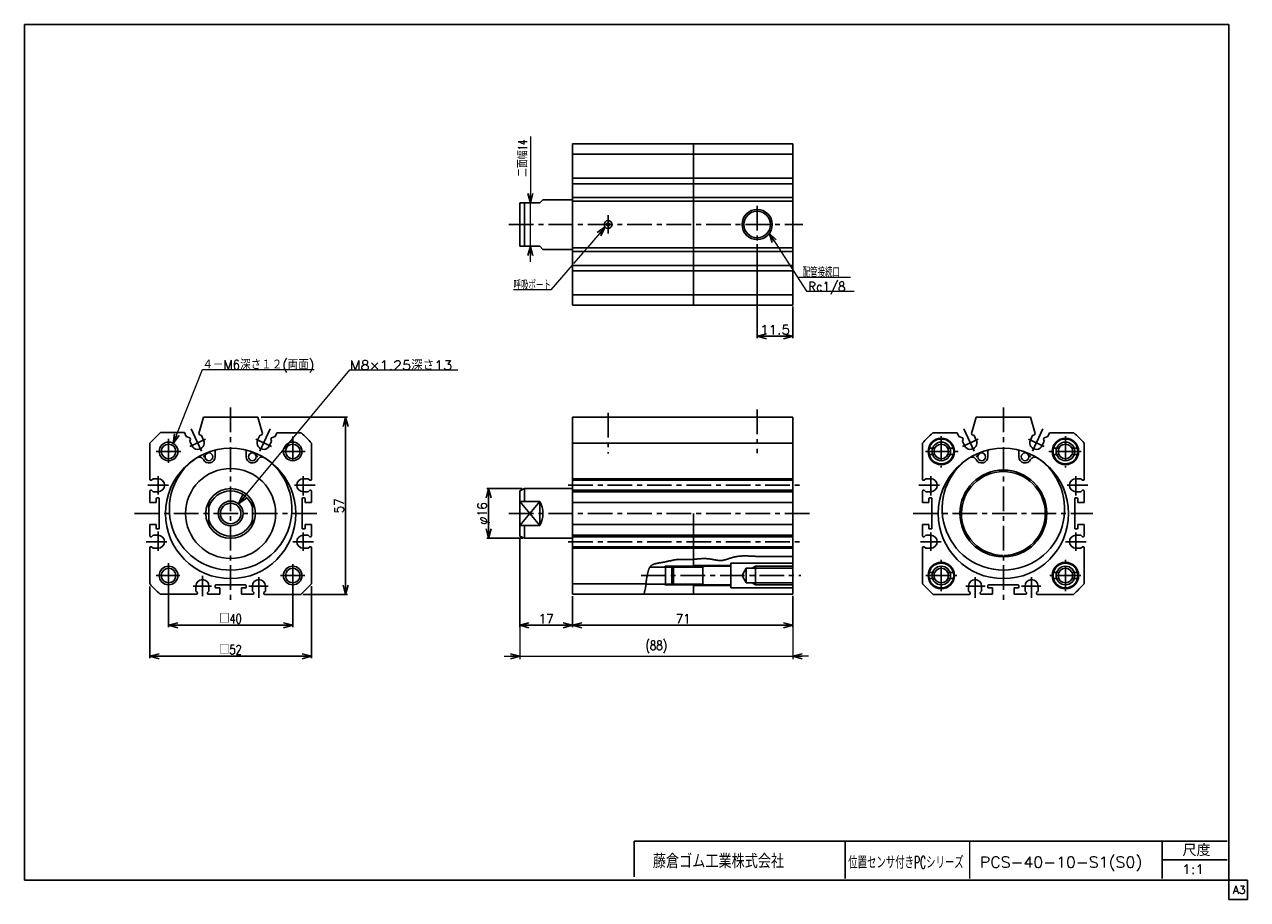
# Model space of a CAD drawing. Header units: millimetres. Extents: x -190 to 204, y -140 to 142.
import ezdxf
from ezdxf.enums import TextEntityAlignment as Align

# ---------------------------------------------------------------- set-up
doc = ezdxf.new("R2010")
doc.units = ezdxf.units.MM
doc.header["$LTSCALE"] = 0.25
doc.linetypes.add('CENTER', pattern=[50.8, 31.75, -6.35, 6.35, -6.35])
doc.layers.add('ZUWAKU', color=7, linetype='Continuous')
doc.styles.add('FdaStyle0', font='txt.shx', dxfattribs={"width": 0.8, "bigfont": 'bigfont'})

# ---------------------------------------------------------------- blocks, each defined once
blk = doc.blocks.new('_OPEN30')
at = {"color": 0, "linetype": 'ByBlock', "lineweight": -2}
for p, q in [((-1, 0.267949), (0, 0)), ((0, 0), (-1, -0.267949)), ((0, 0), (-1, 0))]:
    blk.add_line(p, q, dxfattribs=at)
blk = doc.blocks.new('DC_GROUP_PCS40改1_1')
at = {"color": 4, "linetype": 'Continuous', "lineweight": 25}
for radius in [4, 3.3]:
    blk.add_circle((-123.58, -16.09), radius, dxfattribs=at)
blk = doc.blocks.new('DC_GROUP_PCS40改1_2')
at = {"color": 4, "linetype": 'Continuous', "lineweight": 25}
for radius in [3, 2.35]:
    blk.add_circle((-143.58, 3.91), radius, dxfattribs=at)
blk = doc.blocks.new('DC_GROUP_PCS40改1_3')
at = {"color": 4, "linetype": 'Continuous', "lineweight": 25}
for radius in [3, 2.35]:
    blk.add_circle((-143.58, -36.09), radius, dxfattribs=at)
blk = doc.blocks.new('DC_GROUP_PCS40改1_4')
at = {"color": 4, "linetype": 'Continuous', "lineweight": 25}
for radius in [3, 2.35]:
    blk.add_circle((-103.58, -36.09), radius, dxfattribs=at)
blk = doc.blocks.new('DC_GROUP_PCS40改1_5')
at = {"color": 4, "linetype": 'Continuous', "lineweight": 25}
for radius in [3, 2.35]:
    blk.add_circle((-103.58, 3.91), radius, dxfattribs=at)
blk = doc.blocks.new('DC_GROUP_PCS40改1_6')
at = {"color": 4, "linetype": 'Continuous', "lineweight": 25}
for p, q in [((42.53, -33.74), (41.17, -36.09)), ((57.53, -33.74), (42.53, -33.74)), ((42.53, -33.74), (42.53, -38.44)), ((45.53, -33.09), (44.4, -33.74)), ((57.53, -33.09), (45.53, -33.09)), ((45.53, -33.09), (45.53, -39.09)), ((42.53, -38.44), (41.17, -36.09)), ((57.53, -38.44), (42.53, -38.44)), ((45.53, -39.09), (44.4, -38.44)), ((57.53, -39.09), (45.53, -39.09))]:
    blk.add_line(p, q, dxfattribs=at)
blk = doc.blocks.new('DC_GROUP_PCS40改1_7')
at = {"color": 4, "linetype": 'Continuous', "lineweight": 25}
for p, q in [((17.07, -31.54), (17.29, -31.49)), ((17.29, -31.49), (17.51, -31.44)), ((17.51, -31.44), (17.73, -31.4)), ((17.73, -31.4), (17.96, -31.35)), ((17.96, -31.35), (18.18, -31.3)), ((18.18, -31.3), (18.4, -31.25)), ((18.4, -31.25), (18.62, -31.21)), ((18.62, -31.21), (18.83, -31.16)), ((18.83, -31.16), (19.05, -31.12)), ((19.05, -31.12), (19.26, -31.08)), ((19.26, -31.08), (19.47, -31.05)), ((19.47, -31.05), (19.68, -31.01)), ((19.68, -31.01), (19.88, -30.98)), ((19.88, -30.98), (20.09, -30.96)), ((20.09, -30.96), (20.28, -30.94)), ((20.28, -30.94), (20.48, -30.92)), ((20.48, -30.92), (20.67, -30.91)), ((20.67, -30.91), (20.86, -30.9)), ((20.86, -30.9), (21.05, -30.9)), ((21.05, -30.9), (21.24, -30.9)), ((21.24, -30.9), (21.42, -30.9)), ((21.42, -30.9), (21.61, -30.9)), ((21.61, -30.9), (21.79, -30.91)), ((21.79, -30.91), (21.98, -30.91)), ((21.98, -30.91), (22.17, -30.92)), ((22.17, -30.92), (22.36, -30.93)), ((22.36, -30.93), (22.56, -30.93)), ((22.56, -30.93), (22.76, -30.94)), ((22.76, -30.94), (22.96, -30.95)), ((22.96, -30.95), (23.17, -30.95)), ((23.17, -30.95), (23.38, -30.95)), ((23.38, -30.95), (23.6, -30.95)), ((23.6, -30.95), (23.82, -30.95)), ((23.82, -30.95), (24.06, -30.95)), ((24.06, -30.95), (24.3, -30.94)), ((24.3, -30.94), (24.55, -30.93)), ((24.55, -30.93), (24.8, -30.91)), ((24.8, -30.91), (25.07, -30.89)), ((25.07, -30.89), (25.34, -30.87)), ((25.34, -30.87), (25.61, -30.85)), ((25.61, -30.85), (25.89, -30.83)), ((25.89, -30.83), (26.18, -30.8)), ((26.18, -30.8), (26.46, -30.78)), ((26.46, -30.78), (26.75, -30.75)), ((26.75, -30.75), (27.05, -30.73)), ((27.05, -30.73), (27.34, -30.71)), ((27.34, -30.71), (27.63, -30.69)), ((27.63, -30.69), (27.93, -30.67)), ((27.93, -30.67), (28.22, -30.65)), ((28.22, -30.65), (28.51, -30.64)), ((28.51, -30.64), (28.8, -30.64)), ((28.8, -30.64), (29.08, -30.63)), ((29.08, -30.63), (29.37, -30.64)), ((29.37, -30.64), (29.64, -30.65)), ((29.64, -30.65), (29.92, -30.66)), ((29.92, -30.66), (30.18, -30.68)), ((30.18, -30.68), (30.44, -30.71)), ((30.44, -30.71), (30.7, -30.74)), ((30.7, -30.74), (30.95, -30.78)), ((30.95, -30.78), (31.2, -30.82)), ((31.2, -30.82), (31.44, -30.86)), ((31.44, -30.86), (31.68, -30.9)), ((31.68, -30.9), (31.91, -30.95)), ((31.91, -30.95), (32.15, -30.99)), ((32.15, -30.99), (32.38, -31.04)), ((32.38, -31.04), (32.61, -31.08)), ((32.61, -31.08), (32.83, -31.12)), ((32.83, -31.12), (33.06, -31.15)), ((33.06, -31.15), (33.28, -31.18)), ((33.28, -31.18), (33.5, -31.21)), ((33.5, -31.21), (33.73, -31.22)), ((33.73, -31.22), (33.95, -31.24)), ((33.95, -31.24), (34.18, -31.24)), ((34.18, -31.24), (34.4, -31.23)), ((34.4, -31.23), (34.63, -31.22)), ((34.63, -31.22), (34.86, -31.19)), ((34.86, -31.19), (35.09, -31.16)), ((35.09, -31.16), (35.32, -31.11)), ((35.32, -31.11), (35.55, -31.06)), ((35.55, -31.06), (35.79, -31)), ((35.79, -31), (36.03, -30.93)), ((36.03, -30.93), (36.27, -30.86)), ((36.27, -30.86), (36.52, -30.78)), ((36.52, -30.78), (36.77, -30.71)), ((36.77, -30.71), (37.02, -30.63)), ((37.02, -30.63), (37.27, -30.54)), ((37.27, -30.54), (37.53, -30.46)), ((37.53, -30.46), (37.79, -30.38)), ((37.79, -30.38), (38.05, -30.3)), ((38.05, -30.3), (38.32, -30.22)), ((38.32, -30.22), (38.59, -30.15)), ((38.59, -30.15), (38.86, -30.08)), ((38.86, -30.08), (39.14, -30.02)), ((39.14, -30.02), (39.42, -29.96)), ((39.42, -29.96), (39.7, -29.92)), ((39.7, -29.92), (39.99, -29.88)), ((39.99, -29.88), (40.29, -29.84)), ((40.29, -29.84), (40.58, -29.82)), ((40.58, -29.82), (40.88, -29.8)), ((40.88, -29.8), (41.19, -29.78)), ((41.19, -29.78), (41.5, -29.77)), ((41.5, -29.77), (41.81, -29.77)), ((41.81, -29.77), (42.12, -29.77)), ((42.12, -29.77), (42.44, -29.77)), ((42.44, -29.77), (42.75, -29.78)), ((42.75, -29.78), (43.07, -29.79)), ((43.07, -29.79), (43.39, -29.8)), ((43.39, -29.8), (43.71, -29.81)), ((43.71, -29.81), (44.02, -29.83)), ((44.02, -29.83), (44.34, -29.84)), ((44.34, -29.84), (44.66, -29.86)), ((44.66, -29.86), (44.98, -29.87)), ((44.98, -29.87), (45.29, -29.89)), ((45.29, -29.89), (45.6, -29.9)), ((45.6, -29.9), (45.91, -29.92)), ((45.91, -29.92), (46.22, -29.93)), ((46.22, -29.93), (46.53, -29.94)), ((46.53, -29.94), (46.83, -29.94)), ((46.83, -29.94), (47.13, -29.95)), ((47.13, -29.95), (47.43, -29.95)), ((47.43, -29.95), (47.73, -29.96)), ((47.73, -29.96), (48.02, -29.96)), ((48.02, -29.96), (48.32, -29.96)), ((48.32, -29.96), (48.61, -29.96)), ((48.61, -29.96), (48.9, -29.95)), ((48.9, -29.95), (49.19, -29.95)), ((49.19, -29.95), (49.48, -29.95)), ((49.48, -29.95), (49.77, -29.95)), ((49.77, -29.95), (50.06, -29.94)), ((50.06, -29.94), (50.34, -29.94)), ((50.34, -29.94), (50.63, -29.93)), ((50.63, -29.93), (50.92, -29.93)), ((50.92, -29.93), (51.2, -29.92)), ((51.2, -29.92), (51.49, -29.92)), ((51.49, -29.92), (51.78, -29.92)), ((51.78, -29.92), (52.06, -29.91)), ((52.06, -29.91), (52.35, -29.91)), ((52.35, -29.91), (52.64, -29.91)), ((52.64, -29.91), (52.93, -29.91)), ((52.93, -29.91), (53.22, -29.91)), ((53.22, -29.91), (53.51, -29.9)), ((53.51, -29.9), (53.79, -29.9)), ((53.79, -29.9), (54.08, -29.9)), ((54.08, -29.9), (54.37, -29.9)), ((54.37, -29.9), (54.66, -29.9)), ((54.66, -29.9), (54.95, -29.9)), ((54.95, -29.9), (55.24, -29.91)), ((55.24, -29.91), (55.53, -29.91)), ((55.53, -29.91), (55.82, -29.91)), ((55.82, -29.91), (56.12, -29.91)), ((56.12, -29.91), (56.41, -29.91)), ((56.41, -29.91), (56.7, -29.91)), ((56.7, -29.91), (56.99, -29.91)), ((56.99, -29.91), (57.28, -29.92)), ((57.28, -29.92), (57.57, -29.92)), ((10.71, -35.58), (10.75, -35.43)), ((10.75, -35.43), (10.78, -35.28)), ((10.78, -35.28), (10.82, -35.13)), ((10.82, -35.13), (10.86, -34.99)), ((10.86, -34.99), (10.89, -34.85)), ((10.89, -34.85), (10.93, -34.7)), ((10.93, -34.7), (10.97, -34.57)), ((10.97, -34.57), (11.01, -34.43)), ((11.01, -34.43), (11.05, -34.3)), ((11.05, -34.3), (11.09, -34.17)), ((11.09, -34.17), (11.13, -34.05)), ((11.13, -34.05), (11.18, -33.93)), ((11.18, -33.93), (11.23, -33.81)), ((11.23, -33.81), (11.28, -33.69)), ((11.28, -33.69), (11.34, -33.58)), ((11.34, -33.58), (11.4, -33.47)), ((11.4, -33.47), (11.46, -33.37)), ((11.46, -33.37), (11.53, -33.27)), ((11.53, -33.27), (11.6, -33.17)), ((11.6, -33.17), (11.68, -33.08)), ((11.68, -33.08), (11.77, -32.99)), ((11.77, -32.99), (11.86, -32.91)), ((11.86, -32.91), (11.96, -32.83)), ((11.96, -32.83), (12.06, -32.75)), ((12.06, -32.75), (12.17, -32.68)), ((12.17, -32.68), (12.29, -32.61)), ((12.29, -32.61), (12.42, -32.55)), ((12.42, -32.55), (12.56, -32.49)), ((12.56, -32.49), (12.7, -32.44)), ((12.7, -32.44), (12.85, -32.39)), ((12.85, -32.39), (13.01, -32.34)), ((13.01, -32.34), (13.17, -32.3)), ((13.17, -32.3), (13.34, -32.25)), ((13.34, -32.25), (13.52, -32.21)), ((13.52, -32.21), (13.7, -32.17)), ((13.7, -32.17), (13.89, -32.14)), ((13.89, -32.14), (14.08, -32.1)), ((14.08, -32.1), (14.27, -32.07)), ((14.27, -32.07), (14.47, -32.03)), ((14.47, -32.03), (14.68, -32)), ((14.68, -32), (14.88, -31.96)), ((14.88, -31.96), (15.09, -31.93)), ((15.09, -31.93), (15.31, -31.89)), ((15.31, -31.89), (15.52, -31.86)), ((15.52, -31.86), (15.74, -31.82)), ((15.74, -31.82), (15.96, -31.78)), ((15.96, -31.78), (16.18, -31.73)), ((16.18, -31.73), (16.4, -31.69)), ((16.4, -31.69), (16.62, -31.64)), ((16.62, -31.64), (16.84, -31.59)), ((16.84, -31.59), (17.07, -31.54)), ((10.15, -39.45), (10.16, -39.34)), ((10.16, -39.34), (10.18, -39.24)), ((10.18, -39.24), (10.19, -39.13)), ((10.19, -39.13), (10.2, -39.03)), ((10.2, -39.03), (10.21, -38.92)), ((10.21, -38.92), (10.22, -38.82)), ((10.22, -38.82), (10.23, -38.71)), ((10.23, -38.71), (10.24, -38.6)), ((10.24, -38.6), (10.25, -38.49)), ((10.25, -38.49), (10.26, -38.37)), ((10.26, -38.37), (10.27, -38.26)), ((10.27, -38.26), (10.28, -38.14)), ((10.28, -38.14), (10.29, -38.02)), ((10.29, -38.02), (10.31, -37.89)), ((10.31, -37.89), (10.32, -37.76)), ((10.32, -37.76), (10.34, -37.63)), ((10.34, -37.63), (10.36, -37.5)), ((10.36, -37.5), (10.38, -37.36)), ((10.38, -37.36), (10.4, -37.22)), ((10.4, -37.22), (10.42, -37.08)), ((10.42, -37.08), (10.45, -36.93)), ((10.45, -36.93), (10.47, -36.79)), ((10.47, -36.79), (10.5, -36.64)), ((10.5, -36.64), (10.53, -36.49)), ((10.53, -36.49), (10.55, -36.34)), ((10.55, -36.34), (10.58, -36.19)), ((10.58, -36.19), (10.62, -36.03)), ((10.62, -36.03), (10.65, -35.88)), ((10.65, -35.88), (10.68, -35.73)), ((10.68, -35.73), (10.71, -35.58)), ((9.54, -42.1), (9.57, -41.98)), ((9.57, -41.98), (9.6, -41.87)), ((9.6, -41.87), (9.63, -41.75)), ((9.63, -41.75), (9.67, -41.64)), ((9.67, -41.64), (9.7, -41.53)), ((9.7, -41.53), (9.73, -41.41)), ((9.73, -41.41), (9.76, -41.3)), ((9.76, -41.3), (9.79, -41.18)), ((9.79, -41.18), (9.82, -41.07)), ((9.82, -41.07), (9.85, -40.96)), ((9.85, -40.96), (9.88, -40.85)), ((9.88, -40.85), (9.91, -40.74)), ((9.91, -40.74), (9.94, -40.62)), ((9.94, -40.62), (9.96, -40.51)), ((9.96, -40.51), (9.99, -40.4)), ((9.99, -40.4), (10.01, -40.29)), ((10.01, -40.29), (10.04, -40.19)), ((10.04, -40.19), (10.06, -40.08)), ((10.06, -40.08), (10.08, -39.97)), ((10.08, -39.97), (10.09, -39.87)), ((10.09, -39.87), (10.11, -39.76)), ((10.11, -39.76), (10.13, -39.66)), ((10.13, -39.66), (10.14, -39.55)), ((10.14, -39.55), (10.15, -39.45))]:
    blk.add_line(p, q, dxfattribs=at)
blk = doc.blocks.new('DC_GROUP_PCS40改1_8')
at = {"color": 4, "linetype": 'Continuous', "lineweight": 25}
for radius in [3, 2.35]:
    blk.add_circle((145.34, 3.91), radius, dxfattribs=at)
blk = doc.blocks.new('DC_GROUP_PCS40改1_9')
at = {"color": 4, "linetype": 'Continuous', "lineweight": 25}
for radius in [3, 2.35]:
    blk.add_circle((145.34, -36.09), radius, dxfattribs=at)
blk = doc.blocks.new('DC_GROUP_PCS40改1_10')
at = {"color": 4, "linetype": 'Continuous', "lineweight": 25}
for radius in [3, 2.35]:
    blk.add_circle((105.34, 3.91), radius, dxfattribs=at)
blk = doc.blocks.new('DC_GROUP_PCS40改1_11')
at = {"color": 4, "linetype": 'Continuous', "lineweight": 25}
for radius in [3, 2.35]:
    blk.add_circle((105.34, -36.09), radius, dxfattribs=at)
blk = doc.blocks.new('DA_IMAGEDIMGROUP_1')
at = {"color": 4, "linetype": 'Continuous', "lineweight": 13}
for p, q in [((-30.47, -24.39), (-30.47, -63.09)), ((57.53, -43.09), (57.53, -63.09)), ((-35.47, -62.09), (-30.47, -62.09)), ((-30.47, -62.09), (57.53, -62.09)), ((62.53, -62.09), (57.53, -62.09))]:
    blk.add_line(p, q, dxfattribs=at)
at = {"color": 4, "xscale": 3.000002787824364, "yscale": 2.999989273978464}
for p, rotation in [((-30.47, -62.09), 360), ((57.53, -62.09), 180)]:
    blk.add_blockref('_OPEN30', p, dxfattribs=dict(at, rotation=rotation))
at = {"color": 4, "insert": (13.53, -61.09), "char_height": 3, "width": 15.75, "attachment_point": 8, "style": 'FdaStyle0'}
blk.add_mtext('\\T1.00;(88)', dxfattribs=at)
blk = doc.blocks.new('DC_GROUP_PCS40改1_12')
at = {"color": 4, "linetype": 'Continuous', "lineweight": 13}
for p, q in [((-121.04, -13), (-85.19, 30.17)), ((-85.19, 30.17), (-50.42, 30.17))]:
    blk.add_line(p, q, dxfattribs=at)
at = {"color": 4, "xscale": 3.000002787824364, "yscale": 2.999989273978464, "rotation": 230.2913454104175}
blk.add_blockref('_OPEN30', (-121.04, -13), dxfattribs=at)
at = {"color": 4, "style": 'FdaStyle0', "width": 0.948276}
blk.add_text('M8×1.25深さ13', height=3, dxfattribs=at).set_placement((-85.19, 30.17), (-52.19, 30.17), align=Align.FIT)
blk = doc.blocks.new('DC_GROUP_PCS40改1_13')
at = {"color": 4, "linetype": 'Continuous', "lineweight": 13}
for p, q in [((-2.94, 76.23), (-8.54, 69.74)), ((-10.01, 68.03), (-13.11, 64.44)), ((-8.78, 69.46), (-9.65, 68.44)), ((-13.53, 63.95), (-20.44, 55.94)), ((-20.44, 55.94), (-32.44, 55.94))]:
    blk.add_line(p, q, dxfattribs=at)
at = {"color": 4, "xscale": 3.000002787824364, "yscale": 2.999989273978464, "rotation": 49.22742563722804}
blk.add_blockref('_OPEN30', (-2.94, 76.23), dxfattribs=at)
at = {"color": 4, "style": 'FdaStyle0', "width": 0.666667}
blk.add_text('呼吸ポート', height=3, dxfattribs=at).set_placement((-32.44, 55.94), (-20.44, 55.94), align=Align.FIT)
blk = doc.blocks.new('DC_GROUP_PCS40改1_14')
at = {"color": 4, "linetype": 'Continuous', "lineweight": 13}
for p, q in [((-142.06, 6.49), (-132.7, 30.35)), ((-132.7, 30.35), (-96.7, 30.35))]:
    blk.add_line(p, q, dxfattribs=at)
at = {"color": 4, "xscale": 3.000002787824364, "yscale": 2.999989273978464, "rotation": 248.58498616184}
blk.add_blockref('_OPEN30', (-142.06, 6.49), dxfattribs=at)
at = {"color": 4, "style": 'FdaStyle0', "width": 0.882353}
blk.add_text('４－M6深さ１２(両面)', height=3, dxfattribs=at).set_placement((-132.7, 30.35), (-96.7, 30.35), align=Align.FIT)

msp = doc.modelspace()

# ---------------------------------------------------------------- linework, layer by layer
at = {"color": 4, "linetype": 'Continuous', "lineweight": 13}
for p, q in [((-27.01, 105.39), (-27.01, 84.03)), ((-27.01, 70.03), (-27.01, 84.03)), ((49.86, 74.22), (61.96, 55.52)), ((-27.01, 65.03), (-27.01, 70.03)), ((59, 60.09), (76.06, 60.09)), ((61.96, 55.52), (77.26, 55.52))]:
    msp.add_line(p, q, dxfattribs=at)
at = {"color": 4, "linetype": 'Continuous', "lineweight": 25}
for p, q in [((-13.47, 103.03), (-13.47, 51.03)), ((-13.47, 103.03), (57.53, 103.03)), ((25.53, 103.03), (25.53, 51.03)), ((57.53, 103.03), (57.53, 51.03)), ((-13.47, 99.71), (25.53, 99.71)), ((25.53, 99.71), (57.53, 99.71)), ((-13.47, 91.93), (57.53, 91.93)), ((-13.47, 90.18), (57.53, 90.18)), ((-30.47, 84.03), (-23.97, 84.03)), ((-30.47, 84.03), (-30.47, 70.03)), ((-28.97, 84.03), (-28.97, 70.03)), ((-22.97, 85.03), (-23.97, 84.03)), ((-22.97, 85.03), (-13.47, 85.03)), ((-13.47, 85.73), (57.53, 85.73)), ((-13.47, 84.53), (57.53, 84.53)), ((-30.47, 70.03), (-23.97, 70.03)), ((-23.97, 70.03), (-22.97, 69.03)), ((-22.97, 69.03), (-13.47, 69.03)), ((-13.47, 69.53), (57.53, 69.53)), ((-13.47, 68.33), (57.53, 68.33)), ((46.03, 70.65), (46.03, 40.43)), ((-13.47, 63.87), (57.53, 63.87)), ((-13.47, 62.12), (57.53, 62.12)), ((-13.47, 54.35), (26.4, 54.35)), ((26.4, 54.35), (57.53, 54.35)), ((-13.47, 51.03), (57.53, 51.03)), ((57.53, 50.62), (57.53, 40.43)), ((46.03, 41.03), (57.53, 41.03)), ((-132.33, 14.91), (-133.84, 9.69)), ((-132.33, 14.91), (-114.83, 14.91)), ((-114.83, 14.91), (-113.33, 9.69)), ((-113.7, 14.91), (-85.97, 14.91)), ((-86.57, -42.15), (-86.57, 14.91)), ((-13.47, 14.91), (57.53, 14.91)), ((-13.47, -16.09), (-13.47, 14.91)), ((57.53, 14.91), (57.53, -42.09)), ((116.59, 14.91), (115.08, 9.69)), ((125.34, 14.91), (116.59, 14.91)), ((125.34, 14.91), (134.09, 14.91)), ((134.09, 14.91), (135.59, 9.69)), ((-146.2, 9.96), (-138.49, 9.96)), ((-138.49, 9.96), (-137.94, 8.77)), ((-137.94, 8.77), (-136.74, 8.34)), ((-136.53, 7.88), (-136.77, 7.22)), ((-136.74, 8.34), (-136.53, 7.88)), ((-133.84, 9.69), (-133.63, 9.24)), ((-133.63, 9.24), (-132.96, 8.99)), ((-132.96, 8.99), (-132.29, 7.54)), ((-114.2, 8.99), (-114.88, 7.54)), ((-113.54, 9.24), (-114.2, 8.99)), ((-113.33, 9.69), (-113.54, 9.24)), ((-110.43, 8.34), (-110.64, 7.88)), ((-110.64, 7.88), (-110.4, 7.22)), ((-109.23, 8.77), (-110.43, 8.34)), ((-108.7, 9.91), (-109.23, 8.77)), ((-108.7, 9.91), (-100.91, 9.91)), ((110.46, 9.91), (102.66, 9.91)), ((110.46, 9.91), (110.99, 8.77)), ((110.99, 8.77), (112.18, 8.34)), ((112.39, 7.88), (112.15, 7.22)), ((112.18, 8.34), (112.39, 7.88)), ((115.08, 9.69), (115.29, 9.24)), ((115.29, 9.24), (115.96, 8.99)), ((115.96, 8.99), (116.63, 7.54)), ((134.72, 8.99), (134.04, 7.54)), ((135.38, 9.24), (134.72, 8.99)), ((135.59, 9.69), (135.38, 9.24)), ((138.49, 8.34), (138.28, 7.88)), ((138.28, 7.88), (138.53, 7.22)), ((139.69, 8.77), (138.49, 8.34)), ((140.22, 9.91), (139.69, 8.77)), ((140.22, 9.91), (148.02, 9.91)), ((-149.58, -5.09), (-149.58, 6.58)), ((-136.77, 7.22), (-136.09, 5.77)), ((-128.57, 4.15), (-128.57, 2.17)), ((-118.59, 4.15), (-118.59, 2.17)), ((-110.4, 7.22), (-111.07, 5.77)), ((-97.53, 6.52), (-97.53, -4.84)), ((-97.53, 6.52), (-97.53, -5.09)), ((-13.47, 6.59), (57.53, 6.59)), ((99.28, 6.52), (99.28, -4.84)), ((99.28, 6.52), (99.28, -5.09)), ((103.21, 4.91), (101.46, 4.91)), ((109.21, 4.91), (107.46, 4.91)), ((112.15, 7.22), (112.83, 5.77)), ((120.35, 4.15), (120.35, 2.17)), ((130.33, 4.15), (130.33, 2.17)), ((138.53, 7.22), (137.85, 5.77)), ((141.46, 4.91), (143.21, 4.91)), ((147.46, 4.91), (149.21, 4.91)), ((151.39, 6.52), (151.39, -4.84)), ((151.39, 6.52), (151.39, -5.09)), ((103.21, 2.91), (101.46, 2.91)), ((109.18, 2.91), (107.46, 2.91)), ((141.5, 2.91), (143.21, 2.91)), ((147.46, 2.91), (149.21, 2.91)), ((-149.28, -5.39), (-149.08, -5.39)), ((-148.58, -4.89), (-149.08, -5.39)), ((-148.58, -4.89), (-146.98, -4.89)), ((-98.58, -4.89), (-100.18, -4.89)), ((-98.58, -4.89), (-98.08, -5.39)), ((-97.83, -5.39), (-98.08, -5.39)), ((-13.47, -4.89), (57.53, -4.89)), ((-13.47, -5.39), (57.53, -5.39)), ((99.58, -5.39), (99.84, -5.39)), ((100.34, -4.89), (99.84, -5.39)), ((100.34, -4.89), (101.94, -4.89)), ((150.34, -4.89), (148.74, -4.89)), ((150.34, -4.89), (150.84, -5.39)), ((151.09, -5.39), (150.84, -5.39)), ((-149.58, -12.59), (-149.58, -8.89)), ((-149.28, -8.59), (-149.08, -8.59)), ((-149.08, -8.59), (-148.58, -9.09)), ((-148.58, -9.09), (-146.98, -9.09)), ((-147.58, -11.34), (-147.58, -12.59)), ((-147.33, -11.09), (-146.83, -11.09)), ((-146.58, -11.34), (-146.58, -20.84)), ((-100.58, -20.84), (-100.58, -11.34)), ((-99.83, -11.09), (-100.33, -11.09)), ((-98.58, -9.09), (-100.18, -9.09)), ((-99.58, -11.34), (-99.58, -12.59)), ((-98.08, -8.59), (-98.58, -9.09)), ((-97.88, -8.59), (-98.08, -8.59)), ((-97.58, -8.89), (-97.58, -12.59)), ((-29.69, -8.09), (-41.07, -8.09)), ((-40.47, -8.09), (-40.47, -24.09)), ((-28.97, -8.09), (-30.47, -8.79)), ((-30.47, -8.79), (-30.47, -23.39)), ((-28.97, -8.09), (-28.97, -12.22)), ((-28.97, -8.09), (-13.47, -8.09)), ((-22.39, -8.03), (-22.39, -8.09)), ((-13.47, -8.59), (57.53, -8.59)), ((-13.47, -9.09), (57.53, -9.09)), ((99.34, -8.89), (99.34, -12.59)), ((99.64, -8.59), (99.84, -8.59)), ((99.84, -8.59), (100.34, -9.09)), ((100.34, -9.09), (101.94, -9.09)), ((101.34, -11.34), (101.34, -12.59)), ((101.59, -11.09), (102.09, -11.09)), ((102.34, -20.84), (102.34, -11.34)), ((148.34, -20.84), (148.34, -11.34)), ((149.09, -11.09), (148.59, -11.09)), ((150.34, -9.09), (148.74, -9.09)), ((149.34, -11.34), (149.34, -12.59)), ((150.84, -8.59), (150.34, -9.09)), ((151.04, -8.59), (150.84, -8.59)), ((151.34, -8.89), (151.34, -12.59)), ((-149.58, -12.59), (-147.58, -12.59)), ((-130.58, -12.22), (-130.58, -19.97)), ((-116.58, -12.22), (-116.58, -19.97)), ((-97.58, -12.59), (-99.58, -12.59)), ((-30.47, -12.22), (-23.97, -12.22)), ((-30.47, -12.22), (-23.97, -19.96)), ((-23.97, -12.22), (-30.47, -19.96)), ((-23.97, -12.22), (-23.97, -19.96)), ((-23.97, -12.22), (-23.97, -19.96)), ((-13.47, -12.59), (57.53, -12.59)), ((99.34, -12.59), (101.34, -12.59)), ((151.34, -12.59), (149.34, -12.59)), ((-149.58, -23.29), (-149.58, -19.59)), ((-149.58, -19.59), (-147.58, -19.59)), ((-147.58, -20.84), (-147.58, -19.59)), ((-97.58, -19.59), (-99.58, -19.59)), ((-99.58, -20.84), (-99.58, -19.59)), ((-97.58, -19.59), (-97.58, -23.29)), ((-13.47, -16.09), (-13.47, -42.09)), ((-13.47, -19.59), (57.53, -19.59)), ((25.53, -33.34), (25.53, -16.09)), ((99.34, -19.59), (99.34, -23.29)), ((99.34, -19.59), (101.34, -19.59)), ((101.34, -20.84), (101.34, -19.59)), ((151.34, -19.59), (149.34, -19.59)), ((149.34, -20.84), (149.34, -19.59)), ((151.34, -19.59), (151.34, -23.29)), ((-149.28, -23.59), (-149.08, -23.59)), ((-149.08, -23.59), (-148.58, -23.09)), ((-148.58, -23.09), (-146.98, -23.09)), ((-147.33, -21.09), (-146.83, -21.09)), ((-99.83, -21.09), (-100.33, -21.09)), ((-98.58, -23.09), (-100.18, -23.09)), ((-98.08, -23.59), (-98.58, -23.09)), ((-97.88, -23.59), (-98.08, -23.59)), ((-30.47, -19.96), (-23.97, -19.96)), ((-30.47, -23.39), (-28.97, -24.09)), ((-28.97, -19.96), (-28.97, -24.09)), ((-13.47, -23.09), (57.53, -23.09)), ((-13.47, -23.59), (57.53, -23.59)), ((99.64, -23.59), (99.84, -23.59)), ((99.84, -23.59), (100.34, -23.09)), ((100.34, -23.09), (101.94, -23.09)), ((101.59, -21.09), (102.09, -21.09)), ((149.09, -21.09), (148.59, -21.09)), ((150.34, -23.09), (148.74, -23.09)), ((150.84, -23.59), (150.34, -23.09)), ((151.04, -23.59), (150.84, -23.59)), ((-149.64, -38.71), (-149.64, -27.09)), ((-149.34, -26.79), (-149.08, -26.79)), ((-148.58, -27.29), (-149.08, -26.79)), ((-148.58, -27.29), (-146.98, -27.29)), ((-98.58, -27.29), (-100.18, -27.29)), ((-98.58, -27.29), (-98.08, -26.79)), ((-97.88, -26.79), (-98.08, -26.79)), ((-97.58, -27.09), (-97.58, -38.77)), ((-97.58, -27.29), (-97.58, -38.77)), ((-29.48, -24.09), (-41.07, -24.09)), ((-30.47, -23.84), (-30.47, -52.69)), ((-28.97, -24.09), (-13.47, -24.09)), ((-13.47, -26.79), (57.53, -26.79)), ((-13.47, -27.29), (57.53, -27.29)), ((99.34, -27.09), (99.34, -38.77)), ((99.34, -27.29), (99.34, -38.77)), ((99.64, -26.79), (99.84, -26.79)), ((100.34, -27.29), (99.84, -26.79)), ((100.34, -27.29), (101.94, -27.29)), ((150.34, -27.29), (148.74, -27.29)), ((150.34, -27.29), (150.84, -26.79)), ((151.04, -26.79), (150.84, -26.79)), ((151.34, -27.09), (151.34, -38.77)), ((151.34, -27.29), (151.34, -38.77)), ((11.46, -33.34), (18.78, -33.34)), ((16.53, -33.09), (16.1, -33.34)), ((16.53, -33.09), (16.53, -39.09)), ((16.53, -33.09), (19.03, -33.09)), ((18.53, -33.59), (19.03, -33.09)), ((18.53, -33.59), (18.53, -38.59)), ((18.78, -33.34), (28.53, -33.34)), ((37.53, -33.09), (19.03, -33.09)), ((19.03, -33.09), (19.03, -39.09)), ((25.53, -32.84), (37.53, -32.84)), ((28.53, -33.09), (28.53, -39.09)), ((28.96, -33.09), (28.53, -33.34)), ((37.53, -32.09), (57.53, -32.09)), ((37.53, -32.09), (37.53, -40.09)), ((103.21, -35.09), (101.46, -35.09)), ((109.21, -35.09), (107.46, -35.09)), ((141.46, -35.09), (143.21, -35.09)), ((147.46, -35.09), (149.21, -35.09)), ((-128.58, -39.84), (-128.58, -39.34)), ((-128.33, -39.09), (-118.83, -39.09)), ((-118.58, -39.84), (-118.58, -39.34)), ((-13.47, -38.77), (10.26, -38.77)), ((10.34, -38.84), (18.78, -38.84)), ((16.1, -38.84), (16.53, -39.09)), ((16.53, -39.09), (19.03, -39.09)), ((18.53, -38.59), (19.03, -39.09)), ((18.78, -38.84), (28.53, -38.84)), ((37.53, -39.09), (19.03, -39.09)), ((25.53, -42.09), (25.53, -38.84)), ((25.53, -39.34), (37.53, -39.34)), ((28.53, -38.84), (28.96, -39.09)), ((103.21, -37.09), (101.46, -37.09)), ((109.18, -37.09), (107.46, -37.09)), ((120.34, -39.84), (120.34, -39.34)), ((125.34, -39.09), (120.59, -39.09)), ((125.34, -39.09), (130.09, -39.09)), ((130.34, -39.84), (130.34, -39.34)), ((141.5, -37.09), (143.21, -37.09)), ((147.46, -37.09), (149.21, -37.09)), ((-149.64, -39.62), (-149.64, -62.69)), ((-134.58, -42.09), (-146.26, -42.09)), ((-143.58, -40.05), (-143.58, -52.69)), ((-134.78, -41.09), (-134.78, -39.49)), ((-134.78, -41.09), (-134.28, -41.59)), ((-134.28, -41.79), (-134.28, -41.59)), ((-131.08, -41.59), (-130.58, -41.09)), ((-131.08, -41.79), (-131.08, -41.59)), ((-127.08, -42.09), (-130.78, -42.09)), ((-130.58, -41.09), (-130.58, -39.49)), ((-128.33, -40.09), (-127.08, -40.09)), ((-127.08, -42.09), (-127.08, -40.09)), ((-120.08, -42.09), (-120.08, -40.09)), ((-118.83, -40.09), (-120.08, -40.09)), ((-116.38, -42.09), (-120.08, -42.09)), ((-116.58, -41.09), (-116.58, -39.49)), ((-116.08, -41.59), (-116.58, -41.09)), ((-116.08, -41.79), (-116.08, -41.59)), ((-112.38, -41.09), (-112.88, -41.59)), ((-112.88, -41.85), (-112.88, -41.59)), ((-100.97, -42.15), (-112.58, -42.15)), ((-112.38, -41.09), (-112.38, -39.49)), ((-103.58, -40.11), (-103.58, -52.69)), ((-100.34, -42.15), (-85.97, -42.15)), ((-97.58, -39.51), (-97.58, -62.69)), ((-13.47, -42.09), (57.53, -42.09)), ((-13.47, -42.75), (-13.47, -52.69)), ((37.53, -40.09), (57.53, -40.09)), ((57.53, -42.61), (57.53, -52.69)), ((102.72, -42.15), (114.34, -42.15)), ((114.14, -41.09), (114.14, -39.49)), ((114.14, -41.09), (114.64, -41.59)), ((114.64, -41.85), (114.64, -41.59)), ((117.84, -41.59), (118.34, -41.09)), ((117.84, -41.79), (117.84, -41.59)), ((118.14, -42.09), (121.84, -42.09)), ((118.34, -41.09), (118.34, -39.49)), ((120.59, -40.09), (121.84, -40.09)), ((121.84, -42.09), (121.84, -40.09)), ((128.84, -42.09), (128.84, -40.09)), ((130.09, -40.09), (128.84, -40.09)), ((132.54, -42.09), (128.84, -42.09)), ((132.34, -41.09), (132.34, -39.49)), ((132.84, -41.59), (132.34, -41.09)), ((132.84, -41.79), (132.84, -41.59)), ((136.54, -41.09), (136.04, -41.59)), ((136.04, -41.85), (136.04, -41.59)), ((147.95, -42.15), (136.34, -42.15)), ((136.54, -41.09), (136.54, -39.49)), ((-143.58, -52.09), (-103.58, -52.09)), ((-30.47, -52.09), (-13.47, -52.09)), ((-13.47, -52.09), (57.53, -52.09)), ((-149.64, -62.09), (-97.58, -62.09))]:
    msp.add_line(p, q, dxfattribs=at)
at = {"color": 4, "linetype": 'CENTER', "lineweight": 25}
for p, q in [((46.03, 83.03), (46.03, 70.65)), ((-1.97, 80.03), (-1.97, 74.18)), ((-33.93, 77.03), (60.72, 77.03)), ((-123.58, 18.02), (-123.58, -44.24)), ((-1.97, 16.34), (-1.97, 3.23)), ((46.03, 17.42), (46.03, 3.39)), ((125.34, 18.02), (125.34, -45.25)), ((-143.58, 7.92), (-143.58, 0.25)), ((-136.31, 11.19), (-132.04, 2.03)), ((-110.86, 11.18), (-115.13, 2.03)), ((-103.58, 8.76), (-103.58, -0.47)), ((105.34, 8.81), (105.34, -1.26)), ((112.62, 11.18), (116.89, 2.03)), ((138.06, 11.18), (133.79, 2.03)), ((145.34, 8.81), (145.34, -1.26)), ((-136.74, 5.47), (-131.66, 7.83)), ((-110.43, 5.47), (-115.5, 7.83)), ((112.18, 5.47), (117.26, 7.83)), ((138.49, 5.47), (133.42, 7.83)), ((-147.54, 3.91), (-139.21, 3.91)), ((-99.57, 3.91), (-107.24, 3.91)), ((100.29, 3.91), (110.73, 3.91)), ((150.38, 3.91), (139.95, 3.91)), ((-150.26, -6.99), (-143.64, -6.99)), ((-146.98, -4.04), (-146.98, -9.92)), ((-96.4, -6.99), (-103.02, -6.99)), ((-100.18, -4.04), (-100.18, -10.26)), ((-14.85, -6.99), (59.72, -6.99)), ((98.16, -6.99), (104.78, -6.99)), ((101.94, -4.04), (101.94, -10.26)), ((152.52, -6.99), (145.9, -6.99)), ((148.74, -4.04), (148.74, -10.26)), ((-154.53, -16.09), (-94.77, -16.09)), ((-33.93, -16.09), (63.52, -16.09)), ((96.3, -16.09), (154.15, -16.09)), ((-146.98, -28.14), (-146.98, -21.92)), ((-100.18, -28.14), (-100.18, -22.27)), ((101.94, -28.14), (101.94, -22.27)), ((148.74, -28.14), (148.74, -22.27)), ((-150.76, -25.19), (-144.14, -25.19)), ((-96.9, -25.19), (-103.52, -25.19)), ((-14.85, -25.19), (59.72, -25.19)), ((98.66, -25.19), (105.28, -25.19)), ((152.02, -25.19), (145.4, -25.19)), ((105.34, -41.1), (105.34, -31.02)), ((145.34, -41.1), (145.34, -31.02)), ((-143.58, -40.05), (-143.58, -31.71)), ((-103.58, -40.11), (-103.58, -32.44)), ((-147.6, -36.09), (-139.93, -36.09)), ((-132.68, -42.77), (-132.68, -36.15)), ((-114.48, -43.27), (-114.48, -36.65)), ((-99.63, -36.09), (-107.96, -36.09)), ((8.66, -36.09), (60.05, -36.09)), ((100.41, -36.09), (110.33, -36.09)), ((116.24, -43.27), (116.24, -36.65)), ((134.44, -43.27), (134.44, -36.65)), ((150.27, -36.09), (140.35, -36.09)), ((-135.63, -39.49), (-129.76, -39.49)), ((-111.53, -39.49), (-117.75, -39.49)), ((113.29, -39.49), (119.51, -39.49)), ((137.39, -39.49), (131.17, -39.49))]:
    msp.add_line(p, q, dxfattribs=at)
at = {"color": 4, "linetype": 'Continuous', "lineweight": 25}
for centre, radius in [((46.03, 77.03), 4.86), ((46.03, 77.03), 4.28), ((-1.97, 77.03), 1.25), ((-1.97, 77.03), 0.5), ((105.34, 3.91), 4.25), ((105.34, 3.91), 4), ((145.34, 3.91), 4.25), ((145.34, 3.91), 4), ((-123.58, -16.09), 21), ((-130.59, 2.17), 1.25), ((-116.58, 2.17), 1.25), ((118.33, 2.17), 1.25), ((132.34, 2.17), 1.25), ((-123.58, -16.09), 14.5), ((-123.58, -16.09), 8), ((105.34, -36.09), 4.25), ((105.34, -36.09), 4), ((145.34, -36.09), 4.25), ((145.34, -36.09), 4)]:
    msp.add_circle(centre, radius, dxfattribs=at)
for centre, radius, start, end in [((-123.58, -16.09), 34.5, 130.9564, 138.9052), ((-123.58, -16.09), 34.5, 40.9564, 48.9052), ((125.34, -16.09), 34.5, 131.0948, 139.0436), ((125.34, -16.09), 34.5, 40.9564, 48.9052), ((-134.19, 6.66), 2.1, 205, 25), ((-112.97, 6.66), 2.1, 155, 335), ((125.34, -16.09), 21, 90, 270), ((114.73, 6.66), 2.1, 205, 25), ((125.34, -16.09), 21, 270, 90), ((135.95, 6.66), 2.1, 155, 335), ((-123.58, -14.59), 19.75, 124.7417, 56.2898), ((-133.71, 0.59), 1.5, 26.8746, 123.7102), ((-130.59, 2.17), 2, 206.8746, 0), ((-116.58, 2.17), 2, 180, 333.1254), ((-113.45, 0.59), 1.5, 56.2898, 153.1254), ((125.34, -14.59), 19.75, 123.7102, 270), ((115.21, 0.59), 1.5, 26.8746, 123.7102), ((118.33, 2.17), 2, 206.8746, 0), ((125.34, -14.59), 19.75, 270, 56.2898), ((132.34, 2.17), 2, 180, 333.1254), ((135.47, 0.59), 1.5, 56.2898, 153.1254), ((125.34, -16.09), 14, 90, 269.11), ((125.34, -16.09), 13.5, 90, 269.11), ((125.34, -16.09), 14, 270.89, 90), ((125.34, -16.09), 13.5, 270.89, 90), ((-149.28, -5.09), 0.3, 180, 270), ((-146.98, -6.99), 2.1, 270, 90), ((-100.18, -6.99), 2.1, 90, 270), ((-97.83, -5.09), 0.3, 270, 360), ((99.58, -5.09), 0.3, 180, 270), ((101.94, -6.99), 2.1, 270, 90), ((148.74, -6.99), 2.1, 90, 270), ((151.09, -5.09), 0.3, 270, 360), ((-149.28, -8.89), 0.3, 90, 180), ((-147.33, -11.34), 0.25, 90, 180), ((-146.83, -11.34), 0.25, 360, 90), ((-123.58, -16.09), 7.3, 16.483, 163.517), ((-100.33, -11.34), 0.25, 90, 180), ((-99.83, -11.34), 0.25, 0, 90), ((-97.88, -8.89), 0.3, 360, 90), ((99.64, -8.89), 0.3, 90, 180), ((101.59, -11.34), 0.25, 90, 180), ((102.09, -11.34), 0.25, 0, 90), ((148.59, -11.34), 0.25, 90, 180), ((149.09, -11.34), 0.25, 0, 90), ((151.04, -8.89), 0.3, 360, 90), ((-30.97, -16.09), 8, 331.0694, 28.9306), ((-123.58, -16.09), 7.3, 196.483, 343.517), ((-149.28, -23.29), 0.3, 180, 270), ((-147.33, -20.84), 0.25, 180, 270), ((-146.98, -25.19), 2.1, 270, 90), ((-146.83, -20.84), 0.25, 270, 360), ((-100.18, -25.19), 2.1, 90, 270), ((-100.33, -20.84), 0.25, 180, 270), ((-99.83, -20.84), 0.25, 270, 360), ((-97.88, -23.29), 0.3, 270, 360), ((99.64, -23.29), 0.3, 180, 270), ((101.59, -20.84), 0.25, 180, 270), ((101.94, -25.19), 2.1, 270, 90), ((102.09, -20.84), 0.25, 270, 0), ((148.74, -25.19), 2.1, 90, 270), ((148.59, -20.84), 0.25, 180, 270), ((149.09, -20.84), 0.25, 270, 360), ((151.04, -23.29), 0.3, 270, 360), ((-149.34, -27.09), 0.3, 90, 180), ((-97.88, -27.09), 0.3, 360, 90), ((99.64, -27.09), 0.3, 90, 180), ((151.04, -27.09), 0.3, 360, 90), ((-123.58, -16.09), 34.5, 220.9564, 228.9052), ((-132.68, -39.49), 2.1, 360, 180), ((-128.33, -39.34), 0.25, 90, 180), ((-118.83, -39.34), 0.25, 0, 90), ((-114.48, -39.49), 2.1, 0, 180), ((-123.58, -16.09), 34.5, 310.9564, 318.9052), ((125.34, -16.09), 34.5, 221.0948, 229.0436), ((116.24, -39.49), 2.1, 360, 180), ((120.59, -39.34), 0.25, 90, 180), ((130.09, -39.34), 0.25, 0, 90), ((134.44, -39.49), 2.1, 0, 180), ((125.34, -16.09), 34.5, 310.9564, 318.9052), ((-134.58, -41.79), 0.3, 270, 0), ((-130.78, -41.79), 0.3, 180, 270), ((-128.33, -39.84), 0.25, 180, 270), ((-118.83, -39.84), 0.25, 270, 0), ((-116.38, -41.79), 0.3, 270, 360), ((-112.58, -41.85), 0.3, 180, 270), ((114.34, -41.85), 0.3, 270, 360), ((118.14, -41.79), 0.3, 180, 270), ((120.59, -39.84), 0.25, 180, 270), ((130.09, -39.84), 0.25, 270, 0), ((132.54, -41.79), 0.3, 270, 360), ((136.34, -41.85), 0.3, 180, 270)]:
    msp.add_arc(centre, radius, start, end, dxfattribs=at)
at = {"layer": 'ZUWAKU', "color": 5, "linetype": 'Continuous', "lineweight": 25}
for p, q in [((-190, -134.25), (-190, 141.5)), ((198, 141.5), (-190, 141.5)), ((198, -140.5), (198, 141.5)), ((204, -134.25), (-190, -134.25)), ((204, -140.5), (204, -134.25)), ((198, -140.5), (204, -140.5))]:
    msp.add_line(p, q, dxfattribs=at)
at = {"layer": 'ZUWAKU', "color": 4, "linetype": 'Continuous', "lineweight": 25}
for p, q in [((6.41, -121.74), (197.41, -121.74)), ((6.41, -133.2), (6.41, -121.74)), ((74.41, -121.74), (74.41, -133.74)), ((176.55, -133.74), (176.55, -121.74)), ((176.55, -127.74), (197.41, -127.74))]:
    msp.add_line(p, q, dxfattribs=at)
at = {"layer": 'ZUWAKU', "color": 4, "linetype": 'Continuous', "lineweight": 13}
msp.add_line((114.41, -121.74), (114.41, -133.74), dxfattribs=at)

# ---------------------------------------------------------------- block references
at = {"color": 4, "xscale": 3.000002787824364, "yscale": 2.999989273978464}
for p, rotation in [((-27.01, 84.03), 270), ((49.86, 74.22), 122.9143019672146), ((-27.01, 70.03), 90), ((46.03, 41.03), 180), ((57.53, 41.03), 359.9999999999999), ((-86.57, 14.91), 90), ((-40.47, -8.09), 90), ((-40.47, -24.09), 270), ((-86.57, -42.15), 270), ((-143.58, -52.09), 180), ((-103.58, -52.09), 360), ((-30.47, -52.09), 180), ((-13.47, -52.09), 360), ((-13.47, -52.09), 179.9999999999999), ((57.53, -52.09), 359.9999999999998), ((-149.64, -62.09), 180), ((-97.58, -62.09), 360)]:
    msp.add_blockref('_OPEN30', p, dxfattribs=dict(at, rotation=rotation))
at = {"linetype": 'Continuous'}
for name in ['DC_GROUP_PCS40改1_13', 'DC_GROUP_PCS40改1_14', 'DC_GROUP_PCS40改1_12', 'DC_GROUP_PCS40改1_2', 'DC_GROUP_PCS40改1_5', 'DC_GROUP_PCS40改1_10', 'DC_GROUP_PCS40改1_8', 'DC_GROUP_PCS40改1_1', 'DA_IMAGEDIMGROUP_1', 'DC_GROUP_PCS40改1_7', 'DC_GROUP_PCS40改1_3', 'DC_GROUP_PCS40改1_4', 'DC_GROUP_PCS40改1_6', 'DC_GROUP_PCS40改1_11', 'DC_GROUP_PCS40改1_9']:
    msp.add_blockref(name, (0, 0), dxfattribs=at)

# ---------------------------------------------------------------- texts
at = {"color": 4, "style": 'FdaStyle0'}
for s, width, p, p2 in [('二面幅14', 0.714286, (-28.01, 92.39), (-28.01, 104.39)), ('57', 0.8, (-87.17, -16.02), (-87.17, -11.22)), ('φ16', 0.75, (-41.07, -19.69), (-41.07, -12.49))]:
    msp.add_text(s, height=3, rotation=90, dxfattribs=dict(at, width=width)).set_placement(p, p2, align=Align.FIT)
for s, width, p, p2 in [('配管接続口', 0.666667, (60.69, 60.09), (72.69, 60.09)), ('Rc1/8', 0.8, (62.48, 55.52), (74.48, 55.52)), ('11.5', 0.8, (46.98, 41.63), (56.58, 41.63)), ('□40', 0.75, (-127.18, -51.49), (-119.98, -51.49)), ('17', 0.8, (-24.37, -51.49), (-19.57, -51.49)), ('71', 0.8, (19.78, -51.49), (24.58, -51.49)), ('□52', 0.75, (-127.21, -61.49), (-120.01, -61.49))]:
    msp.add_text(s, height=3, dxfattribs=dict(at, width=width)).set_placement(p, p2, align=Align.FIT)
at = {"layer": 'ZUWAKU', "color": 4, "style": 'FdaStyle0'}
for s, height, width, p, p2 in [('藤倉ゴム工業株式会社', 4.5, 0.652778, (12.42, -130.4), (54.72, -130.4)), ('位置センサ付きPCシリーズ', 4, 0.561086, (75.37, -130.53), (112.57, -130.53)), ('尺度', 3.8, 0.749175, (183.03, -126.52), (192.11, -126.52)), ('PCS-40-10-S1(S0)', 3.5, 0.823622, (117.78, -130.19), (170.08, -130.19)), ('1:1', 3, 0.8, (182.85, -132.24), (190.05, -132.24))]:
    msp.add_text(s, height=height, dxfattribs=dict(at, width=width)).set_placement(p, p2, align=Align.FIT)
at = {"layer": 'ZUWAKU', "color": 7, "style": 'FdaStyle0', "width": 0.8}
msp.add_text('A3', height=2.5, dxfattribs=at).set_placement((199.31, -138.62), (203.31, -138.62), align=Align.FIT)

doc.saveas('drawing.dxf')
